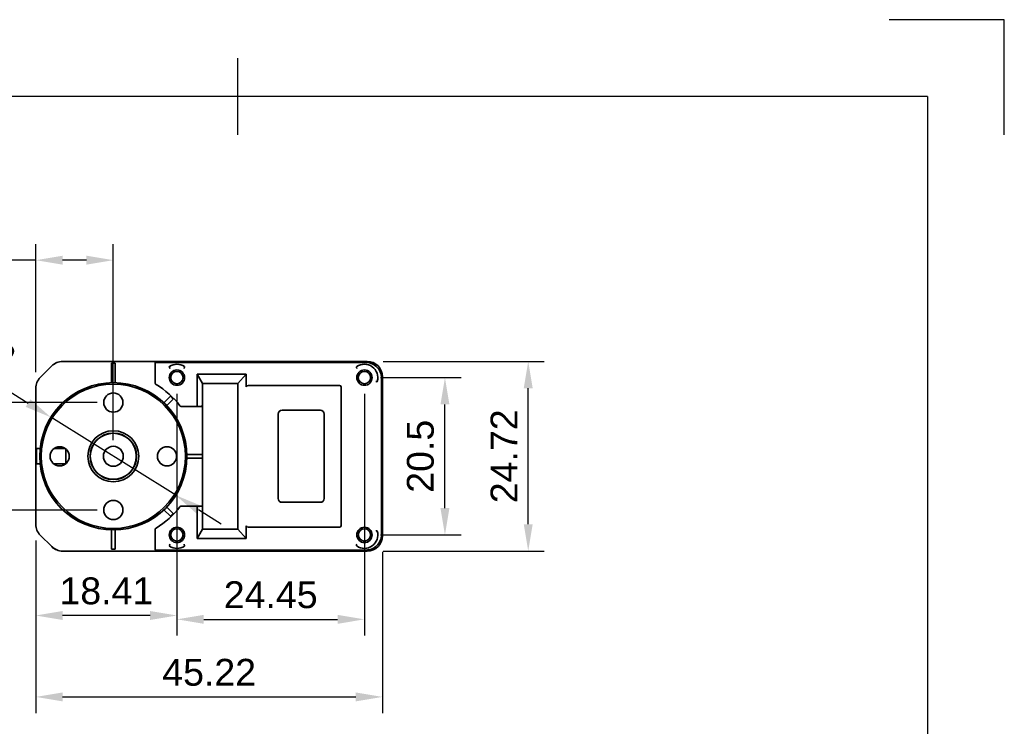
# Model space of a CAD drawing. Header units: millimetres. Extents: x 0 to 210, y 0 to 297.
# Tile 4 of 4: x 82 to 210, y 205 to 297. Entities that reach past the tile are written whole.
import ezdxf

# ---------------------------------------------------------------- set-up
doc = ezdxf.new("R2010")
doc.units = ezdxf.units.MM
doc.header["$LTSCALE"] = 0.75
for name, color, linetype, lineweight in [('Border', 7, 'Continuous', 25), ('Dimensions', 7, 'Continuous', 18), ('可见', 7, 'Continuous', 35)]:
    doc.layers.add(name, color=color, linetype=linetype, lineweight=lineweight)
doc.styles.get("Standard").update_dxf_attribs({"font": 'arial.ttf'})
doc.dimstyles.new('ISO-25', dxfattribs={"dimtxt": 3.5, "dimasz": 3.5, "dimexe": 2.1, "dimexo": 2.1, "dimgap": 1.4, "dimtad": 1, "dimzin": 12, "dimdsep": 46, "dimtxsty": 'Standard', "dimcen": 0, "dimclrd": 256, "dimclre": 256, "dimclrt": 256, "dimazin": 3, "dimtp": 0.1, "dimtm": 0.1, "dimtfac": 0.714286, "dimtmove": 0, "dimatfit": 3, "dimfxl": 1, "dimtzin": 12, "dimarcsym": 0})

# ---------------------------------------------------------------- blocks, each defined once
blk = doc.blocks.new('ISO_A4(P)_SHEET')
at = {"layer": 'Border'}
for p, q in [((110, 292), (110, 282)), ((200, 287), (20, 287)), ((200, 287), (200, 10))]:
    blk.add_line(p, q, dxfattribs=at)
at = {"layer": 'Defpoints'}
for p, q in [((210, 297), (195, 297)), ((210, 282), (210, 297))]:
    blk.add_line(p, q, dxfattribs=at)
blk = doc.blocks.new('*D26')
at = {"layer": 'Defpoints', "color": 0, "transparency": 16777216}
for p in [(102.095775, 250.353035), (126.545775, 250.353035), (126.545775, 218.853035)]:
    blk.add_point(p, dxfattribs=at)
at = {"layer": 'Dimensions', "lineweight": -2, "transparency": 16777216}
for p, q in [((102.095775, 248.253035), (102.095775, 216.753035)), ((126.545775, 248.253035), (126.545775, 216.753035)), ((105.595775, 218.853035), (123.045775, 218.853035))]:
    blk.add_line(p, q, dxfattribs=at)
at = {"layer": 'Dimensions', "transparency": 16777216}
for points in [[(105.595775, 219.436368), (105.595775, 218.269701), (102.095775, 218.853035)], [(123.045775, 219.436368), (123.045775, 218.269701), (126.545775, 218.853035)]]:
    blk.add_solid(points, dxfattribs=at)
at = {"layer": 'Dimensions', "transparency": 16777216, "insert": (114.320775, 222.04004), "char_height": 3.5, "attachment_point": 5}
blk.add_mtext('24.45', dxfattribs=at)
blk = doc.blocks.new('*D27')
at = {"layer": 'Defpoints', "color": 0, "transparency": 16777216}
for p in [(83.684071, 231.235161), (102.095775, 229.853035), (83.684071, 219.353035)]:
    blk.add_point(p, dxfattribs=at)
at = {"layer": 'Dimensions', "lineweight": -2, "transparency": 16777216}
for p, q in [((83.684071, 229.135161), (83.684071, 217.253035)), ((102.095775, 227.753035), (102.095775, 217.253035)), ((98.595775, 219.353035), (87.184071, 219.353035))]:
    blk.add_line(p, q, dxfattribs=at)
at = {"layer": 'Dimensions', "transparency": 16777216}
for points in [[(87.184071, 219.936368), (87.184071, 218.769701), (83.684071, 219.353035)], [(98.595775, 219.936368), (98.595775, 218.769701), (102.095775, 219.353035)]]:
    blk.add_solid(points, dxfattribs=at)
at = {"layer": 'Dimensions', "transparency": 16777216, "insert": (92.889923, 222.54004), "char_height": 3.5, "attachment_point": 5}
blk.add_mtext('18.41', dxfattribs=at)
blk = doc.blocks.new('*D28')
at = {"layer": 'Defpoints', "color": 0, "transparency": 16777216}
for p in [(83.684071, 265.660314), (83.684071, 248.970908), (93.795775, 240.103035)]:
    blk.add_point(p, dxfattribs=at)
at = {"layer": 'Dimensions', "lineweight": -2, "transparency": 16777216}
for p, q in [((83.684071, 251.070908), (83.684071, 267.760314)), ((93.795775, 242.203035), (93.795775, 267.760314)), ((83.684071, 265.660314), (66.578478, 265.660314)), ((90.295775, 265.660314), (87.184071, 265.660314))]:
    blk.add_line(p, q, dxfattribs=at)
at = {"layer": 'Dimensions', "transparency": 16777216}
for points in [[(87.184071, 266.243647), (87.184071, 265.07698), (83.684071, 265.660314)], [(90.295775, 266.243647), (90.295775, 265.07698), (93.795775, 265.660314)]]:
    blk.add_solid(points, dxfattribs=at)
at = {"layer": 'Dimensions', "transparency": 16777216, "insert": (73.381275, 268.847319), "char_height": 3.5, "attachment_point": 5}
blk.add_mtext('10.11', dxfattribs=at)
blk = doc.blocks.new('*D29')
at = {"layer": 'Defpoints', "color": 0, "transparency": 16777216}
for p in [(126.545775, 250.353035), (137.045775, 250.353035), (126.545775, 229.853035)]:
    blk.add_point(p, dxfattribs=at)
at = {"layer": 'Dimensions', "lineweight": -2, "transparency": 16777216}
for p, q in [((128.645775, 250.353035), (139.145775, 250.353035)), ((137.045775, 233.353035), (137.045775, 246.853035)), ((128.645775, 229.853035), (139.145775, 229.853035))]:
    blk.add_line(p, q, dxfattribs=at)
at = {"layer": 'Dimensions', "transparency": 16777216}
for points in [[(136.462442, 246.853035), (137.629108, 246.853035), (137.045775, 250.353035)], [(136.462442, 233.353035), (137.629108, 233.353035), (137.045775, 229.853035)]]:
    blk.add_solid(points, dxfattribs=at)
at = {"layer": 'Dimensions', "transparency": 16777216, "insert": (133.85877, 240.103035), "char_height": 3.5, "attachment_point": 5, "rotation": 90}
blk.add_mtext('20.5', dxfattribs=at)
blk = doc.blocks.new('*D30')
at = {"layer": 'Defpoints', "color": 0, "transparency": 16777216}
for p in [(126.907555, 252.464739), (147.907555, 252.464739), (126.907555, 227.741331)]:
    blk.add_point(p, dxfattribs=at)
at = {"layer": 'Dimensions', "lineweight": -2, "transparency": 16777216}
for p, q in [((129.007555, 252.464739), (150.007555, 252.464739)), ((147.907555, 231.241331), (147.907555, 248.964739)), ((129.007555, 227.741331), (150.007555, 227.741331))]:
    blk.add_line(p, q, dxfattribs=at)
at = {"layer": 'Dimensions', "transparency": 16777216}
for points in [[(147.324222, 248.964739), (148.490889, 248.964739), (147.907555, 252.464739)], [(147.324222, 231.241331), (148.490889, 231.241331), (147.907555, 227.741331)]]:
    blk.add_solid(points, dxfattribs=at)
at = {"layer": 'Dimensions', "transparency": 16777216, "insert": (144.750393, 240.103035), "char_height": 3.5, "attachment_point": 5, "rotation": 90}
blk.add_mtext('24.72', dxfattribs=at)
blk = doc.blocks.new('*D31')
at = {"layer": 'Defpoints', "color": 0, "transparency": 16777216}
for p in [(83.684071, 231.235161), (128.907479, 229.741178), (128.907479, 208.741178)]:
    blk.add_point(p, dxfattribs=at)
at = {"layer": 'Dimensions', "lineweight": -2, "transparency": 16777216}
for p, q in [((83.684071, 229.135161), (83.684071, 206.641178)), ((128.907479, 227.641178), (128.907479, 206.641178)), ((87.184071, 208.741178), (125.407479, 208.741178))]:
    blk.add_line(p, q, dxfattribs=at)
at = {"layer": 'Dimensions', "transparency": 16777216}
for points in [[(87.184071, 209.324512), (87.184071, 208.157845), (83.684071, 208.741178)], [(125.407479, 209.324512), (125.407479, 208.157845), (128.907479, 208.741178)]]:
    blk.add_solid(points, dxfattribs=at)
at = {"layer": 'Dimensions', "transparency": 16777216, "insert": (106.295775, 211.928184), "char_height": 3.5, "attachment_point": 5}
blk.add_mtext('45.22', dxfattribs=at)
blk = doc.blocks.new('*D39')
at = {"layer": 'Defpoints', "color": 0, "transparency": 16777216}
for p in [(85.650283, 245.183484), (101.941267, 235.022586)]:
    blk.add_point(p, dxfattribs=at)
at = {"layer": 'Dimensions', "lineweight": -2, "transparency": 16777216}
for p, q in [((66.420496, 257.177352), (82.680573, 247.035731)), ((101.941267, 235.022586), (85.650283, 245.183484)), ((104.910978, 233.170339), (107.880688, 231.318092))]:
    blk.add_line(p, q, dxfattribs=at)
at = {"layer": 'Dimensions', "transparency": 16777216}
for points in [[(82.989281, 247.530683), (82.371865, 246.540779), (85.650283, 245.183484)], [(105.219685, 233.66529), (104.60227, 232.675387), (101.941267, 235.022586)]]:
    blk.add_solid(points, dxfattribs=at)
at = {"layer": 'Dimensions', "transparency": 16777216, "insert": (74.804087, 255.819858), "char_height": 3.5, "attachment_point": 5, "rotation": 328.04770387}
blk.add_mtext('∅19.2', dxfattribs=at)
blk = doc.blocks.new('*D40')
at = {"layer": 'Defpoints', "color": 0, "transparency": 16777216}
for p in [(93.795775, 247.103033), (72.795775, 233.103037), (93.795775, 233.103037)]:
    blk.add_point(p, dxfattribs=at)
at = {"layer": 'Dimensions', "lineweight": -2, "transparency": 16777216}
for p, q in [((91.695775, 247.103033), (70.695775, 247.103033)), ((72.795775, 243.603033), (72.795775, 236.603037)), ((91.695775, 233.103037), (70.695775, 233.103037))]:
    blk.add_line(p, q, dxfattribs=at)
at = {"layer": 'Dimensions', "transparency": 16777216}
for points in [[(72.212442, 243.603033), (73.379108, 243.603033), (72.795775, 247.103033)], [(72.212442, 236.603037), (73.379108, 236.603037), (72.795775, 233.103037)]]:
    blk.add_solid(points, dxfattribs=at)
at = {"layer": 'Dimensions', "transparency": 16777216, "insert": (69.638613, 240.103035), "char_height": 3.5, "attachment_point": 5, "rotation": 90}
blk.add_mtext('14', dxfattribs=at)

msp = doc.modelspace()

# ---------------------------------------------------------------- linework, layer by layer
at = {"layer": '可见', "extrusion": (0, 1, 0)}
for p, q in [((84.27, 250.385, 4.7), (85.764, 251.879, 4.7)), ((85.764, 251.877, 4.8), (84.272, 250.384, 4.8)), ((87.178, 252.465, 4.7), (126.908, 252.465, 4.7)), ((126.906, 252.463, 4.8), (87.179, 252.463, 4.8)), ((94.046, 252.223, 14.753), (93.546, 252.223, 14.753)), ((93.546, 249.7, 14.8), (93.546, 252.077, 14.8)), ((94.046, 249.7, 14.8), (94.046, 252.077, 14.8)), ((99.257, 249.661, 14.8), (99.257, 252.077, 14.8)), ((99.488, 252.323, 14.8), (126.766, 252.323, 14.8)), ((104.746, 246.803, 16.3), (104.746, 250.803, 16.3)), ((111.121, 250.803, 16.3), (104.746, 250.803, 16.3)), ((105.446, 249.603, 15.44), (104.746, 250.803, 16.3)), ((110.046, 249.603, 15.44), (111.121, 250.803, 16.3)), ((111.121, 250.803, 16.3), (111.121, 249.17, 16.3)), ((128.906, 229.743, 4.8), (128.906, 250.463, 4.8)), ((128.907, 250.465, 4.7), (128.907, 229.741, 4.7)), ((105.446, 246.803, 15.44), (105.446, 249.603, 15.44)), ((105.446, 249.603, 15.44), (110.046, 249.603, 15.44)), ((110.046, 249.603, 15.44), (110.046, 230.603, 15.44)), ((123.302, 249.345, 16.3), (111.398, 249.345, 16.3)), ((123.499, 231.058, 16.3), (123.499, 249.148, 16.3)), ((128.766, 229.882, 14.8), (128.766, 250.324, 14.8)), ((83.684, 231.235, 4.7), (83.684, 248.971, 4.7)), ((83.686, 248.97, 4.8), (83.686, 231.236, 4.8)), ((101.256, 247.917, 14.8), (100.405, 247.066, 14.8)), ((101.61, 247.563, 14.8), (101.256, 247.917, 14.8)), ((100.758, 246.712, 14.8), (101.61, 247.563, 14.8)), ((104.651, 246.603, 16.1), (103.124, 246.603, 16.1)), ((104.651, 246.603, 16.1), (105.246, 246.603, 15.369)), ((105.446, 240.353, 14.8), (105.446, 246.803, 14.8)), ((115.296, 234.603, 18.2), (115.296, 245.603, 18.2)), ((115.796, 246.103, 18.2), (120.796, 246.103, 18.2)), ((121.296, 245.603, 18.2), (121.296, 234.603, 18.2)), ((83.791, 241.103, 12.3), (83.822, 241.103, 14.553)), ((83.791, 241.103, 12.3), (83.791, 239.103, 12.3)), ((84.248, 241.103, 14.8), (84.072, 241.103, 14.8)), ((87.546, 241.103, 14.8), (86.046, 241.103, 14.8)), ((87.596, 241.064, 14), (87.596, 239.143, 14)), ((105.446, 240.353, 14.8), (103.393, 240.353, 14.8)), ((105.446, 240.353, 14.7), (105.446, 239.853, 14.7)), ((83.822, 239.103, 14.553), (83.791, 239.103, 12.3)), ((84.072, 239.103, 14.8), (84.248, 239.103, 14.8)), ((86.046, 239.103, 14.8), (87.546, 239.103, 14.8)), ((103.393, 239.853, 14.8), (105.446, 239.853, 14.8)), ((105.446, 233.403, 14.8), (105.446, 239.853, 14.8)), ((120.796, 234.103, 18.2), (115.796, 234.103, 18.2)), ((100.405, 233.14, 14.8), (101.256, 232.289, 14.8)), ((101.61, 232.643, 14.8), (100.758, 233.494, 14.8)), ((101.256, 232.289, 14.8), (101.61, 232.643, 14.8)), ((103.124, 233.603, 16.1), (104.651, 233.603, 16.1)), ((105.246, 233.603, 15.369), (104.651, 233.603, 16.1)), ((104.746, 229.403, 16.3), (104.746, 233.403, 16.3)), ((105.446, 230.603, 15.44), (105.446, 233.403, 15.44)), ((93.546, 230.506, 14.8), (93.546, 228.129, 14.8)), ((94.046, 230.506, 14.8), (94.046, 228.129, 14.8)), ((99.257, 228.129, 14.8), (99.257, 230.545, 14.8)), ((104.746, 229.403, 16.3), (105.446, 230.603, 15.44)), ((105.446, 230.603, 15.44), (110.046, 230.603, 15.44)), ((111.121, 229.403, 16.3), (110.046, 230.603, 15.44)), ((111.121, 231.036, 16.3), (111.121, 229.403, 16.3)), ((111.398, 230.861, 16.3), (123.302, 230.861, 16.3)), ((85.764, 228.327, 4.7), (84.27, 229.821, 4.7)), ((84.272, 229.822, 4.8), (85.764, 228.329, 4.8)), ((104.746, 229.403, 16.3), (111.121, 229.403, 16.3)), ((126.908, 227.741, 4.7), (87.178, 227.741, 4.7)), ((87.179, 227.743, 4.8), (126.906, 227.743, 4.8)), ((93.546, 227.983, 14.753), (94.046, 227.983, 14.753)), ((99.488, 227.883, 14.8), (126.766, 227.883, 14.8))]:
    msp.add_line(p, q, dxfattribs=at)
at = {"layer": '可见'}
for centre, radius in [((102.096, 250.353, 16.3), 1), ((102.096, 250.353, 16.1), 0.8), ((126.546, 250.353, 16.3), 1), ((126.546, 250.353, 16.1), 0.8), ((93.796, 247.103, 18.35), 1.25), ((93.796, 240.103, 18.35), 3.325), ((93.796, 240.103, 18.05), 3.025), ((86.796, 240.103, 18.35), 1.25), ((93.796, 240.103, 18.9), 1.3), ((100.796, 240.103, 18.35), 1.25), ((93.796, 233.103, 18.35), 1.25), ((102.096, 229.853, 16.3), 1), ((102.096, 229.853, 16.1), 0.8), ((126.546, 229.853, 16.3), 1), ((126.546, 229.853, 16.1), 0.8)]:
    msp.add_circle(centre, radius, dxfattribs=at)
at = {"layer": '可见', "extrusion": (-7e-15, 0, -1)}
for centre, radius in [((-93.796, 240.103, -18.15), 9.6), ((-93.796, 240.103, -18.35), 9.4)]:
    msp.add_circle(centre, radius, dxfattribs=at)
at = {"layer": '可见', "extrusion": (1e-16, 0, -1)}
msp.add_circle((-93.796, 240.103, -18.65), 3, dxfattribs=at)
at = {"layer": '可见', "extrusion": (1.77e-14, -8.77e-14, -1)}
msp.add_arc((-87.178, 250.465, -4.7), 2, 44.99993, 90.00007, dxfattribs=at)
at = {"layer": '可见'}
for centre, radius, start, end in [((87.179, 250.463, 4.8), 2, 89.99981, 135.00019), ((85.686, 248.97, 4.8), 2, 134.99981, 180.00019), ((115.796, 245.603, 18.2), 0.5, 90, 180), ((120.796, 245.603, 18.2), 0.5, 0, 90), ((115.796, 234.603, 18.2), 0.5, 180, 270), ((120.796, 234.603, 18.2), 0.5, 270, 0), ((85.686, 231.236, 4.8), 2, 179.99981, 225.00019), ((87.179, 229.743, 4.8), 2, 224.99979, 270.00019)]:
    msp.add_arc(centre, radius, start, end, dxfattribs=at)
at = {"layer": '可见', "extrusion": (-1, 0, -1e-16)}
for centre, start, end in [((-252.077, 14.55, -93.546), 90, 125.69121), ((-228.129, 14.55, -93.546), 54.30879, 90)]:
    msp.add_arc(centre, 0.25, start, end, dxfattribs=at)
at = {"layer": '可见', "extrusion": (1, 0, 1e-16)}
for centre, start, end in [((252.077, 14.55, 94.046), 54.30879, 90), ((228.129, 14.55, 94.046), 90, 125.69121)]:
    msp.add_arc(centre, 0.25, start, end, dxfattribs=at)
at = {"layer": '可见', "extrusion": (1e-16, 0, -1)}
for centre, radius, start, end in [((-102.096, 250.353, -16.05), 1.75, 56.12339, 123.87661), ((-126.546, 250.353, -16.1), 1.75, 54.92607, 195.9986), ((-93.796, 240.103, -14.8), 10.891, 120.82721, 142.80974), ((-93.796, 240.103, -14.8), 10.891, 217.19026, 239.17279), ((-126.546, 229.853, -16.1), 1.75, 164.0014, 305.07393), ((-102.096, 229.853, -16.05), 1.75, 236.12339, 303.87661)]:
    msp.add_arc(centre, radius, start, end, dxfattribs=at)
at = {"layer": '可见', "extrusion": (-1.99e-14, 2.72e-14, -1)}
msp.add_arc((-85.684, 248.971, -4.7), 2, 359.99993, 45.00007, dxfattribs=at)
at = {"layer": '可见', "extrusion": (1.44096e-07, -1, -4.78357e-08)}
msp.add_arc((-154.769, 101.298, -246.603), 271.557, 341.42612, 341.707, dxfattribs=at)
at = {"layer": '可见', "extrusion": (0, 1, 0)}
msp.add_arc((-84.072, 14.55, 241.103), 0.25, 0.8, 90, dxfattribs=at)
at = {"layer": '可见', "extrusion": (0, -1, 0)}
msp.add_arc((84.072, 14.55, -239.103), 0.25, 90, 179.2, dxfattribs=at)
at = {"layer": '可见', "extrusion": (1.25143e-07, 1, -4.15701e-08)}
msp.add_arc((154.779, 101.301, 233.603), 271.567, 198.29301, 198.57387, dxfattribs=at)
at = {"layer": '可见', "extrusion": (-2e-14, -2.7e-14, -1)}
msp.add_arc((-85.684, 231.235, -4.7), 2, 314.99993, 0.00007, dxfattribs=at)
at = {"layer": '可见', "extrusion": (1.75e-14, 8.77e-14, -1)}
msp.add_arc((-87.178, 229.741, -4.7), 2, 269.99993, 315.00007, dxfattribs=at)
at = {"layer": '可见', "extrusion": (0, -0.999903, -0.013962)}
msp.add_ellipse((99.256, 252.333, 14.124), major_axis=(0.267, -0.009, 0.67), ratio=0.3466618, start_param=0.1370172, end_param=1.019379, dxfattribs=at)
at = {"layer": '可见', "extrusion": (-0.928449, 2.33035e-06, 0.371459)}
msp.add_ellipse((99.141, 252.076, 14.51), major_axis=(0.116, 0.005, 0.29), ratio=0.862072, start_param=-0.0125871, end_param=0.0417798, dxfattribs=at)
at = {"layer": '可见', "extrusion": (-1.06493e-05, 0.92395, 0.382514)}
msp.add_ellipse((125.816, 251.777, 16.119), major_axis=(-0.291, -0.029, 0.07), ratio=0.6057455, start_param=-0.5182409, end_param=-0.2603136, dxfattribs=at)
at = {"layer": '可见'}
for centre, major_axis, ratio, start_param, end_param in [((126.906, 250.463, 4.8), (1.414, 1.414), 0.9998051, 5.4978846, 7.068486), ((111.441, 249.142, 16.3), (-0.319, 0.045), 0.6209394, -1.3474132, 0.0873677), ((123.296, 249.142, 16.3), (0.146, 0.146), 0.9702875, 5.5128663, 7.0535043), ((111.441, 231.064, 16.3), (0.319, 0.045), 0.6209394, 3.0542249, 4.4890058), ((123.296, 231.064, 16.3), (-0.146, 0.146), 0.9702875, 2.3712736, 3.9119117), ((126.906, 229.743, 4.8), (-1.414, 1.414), 0.9998051, 2.356292, 3.9268933)]:
    msp.add_ellipse(centre, major_axis=major_axis, ratio=ratio, start_param=start_param, end_param=end_param, dxfattribs=at)
at = {"layer": '可见', "extrusion": (1e-16, 0, -1)}
for centre, major_axis, start_param, end_param in [((126.907, 250.465, 4.7), (1.414, 1.414), -0.7853601, 0.7853601), ((126.907, 229.741, 4.7), (-1.414, 1.414), 2.3562326, 3.9269527)]:
    msp.add_ellipse(centre, major_axis=major_axis, ratio=0.9999239, start_param=start_param, end_param=end_param, dxfattribs=at)
at = {"layer": '可见', "extrusion": (-1.14254e-11, 1, 4.36382e-11)}
msp.add_ellipse((103.123, 246.603, 16.05), major_axis=(0.0614, 0, 0.0005), ratio=0.8107932, start_param=3.4105302, end_param=4.7230264, dxfattribs=at)
at = {"layer": '可见', "extrusion": (-0.903126, 0, 0.429377)}
for centre, start_param, end_param in [((104.651, 246.803, 16.1), 4.712389, 6.2831853), ((104.651, 233.403, 16.1), 0, 1.5707963)]:
    msp.add_ellipse(centre, major_axis=(0.095, 0, 0.2), ratio=0.9031255, start_param=start_param, end_param=end_param, dxfattribs=at)
at = {"layer": '可见', "extrusion": (-0.334991, 0, 0.942221)}
msp.add_ellipse((105.246, 246.803, 15.369), major_axis=(0.2, 0, 0.071), ratio=0.9422213, start_param=4.712389, end_param=6.2831853, dxfattribs=at)
at = {"layer": '可见', "extrusion": (-1.18893e-11, -1, 4.46832e-11)}
msp.add_ellipse((103.124, 233.603, 16.05), major_axis=(0.0615, 0, 0.0004), ratio=0.8109786, start_param=1.5625879, end_param=2.8741065, dxfattribs=at)
at = {"layer": '可见', "extrusion": (0.334991, 0, -0.942221)}
msp.add_ellipse((105.246, 233.403, 15.369), major_axis=(0.2, 0, 0.071), ratio=0.9422213, start_param=4.712389, end_param=6.2831853, dxfattribs=at)
at = {"layer": '可见', "extrusion": (0, 0.999903, -0.013962)}
msp.add_ellipse((99.256, 227.873, 14.124), major_axis=(0.267, 0.009, 0.67), ratio=0.3466618, start_param=-1.019379, end_param=-0.1370172, dxfattribs=at)
at = {"layer": '可见', "extrusion": (-0.928449, -2.32973e-06, 0.371459)}
msp.add_ellipse((99.141, 228.13, 14.51), major_axis=(0.116, -0.005, 0.29), ratio=0.8620726, start_param=-0.0417798, end_param=0.0125871, dxfattribs=at)
at = {"layer": '可见', "extrusion": (-0.000130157, -0.923966, 0.382475)}
msp.add_ellipse((125.822, 228.429, 16.119), major_axis=(-0.297, 0.029, 0.071), ratio=0.599817, start_param=0.2546564, end_param=0.5099325, dxfattribs=at)
at = {"layer": '可见'}
for points, knots in [([(99.198, 252.327, 14.553), (99.202, 252.327, 14.56), (99.207, 252.326, 14.567), (99.226, 252.323, 14.598), (99.24, 252.317, 14.623), (99.257, 252.299, 14.667), (99.263, 252.286, 14.689), (99.267, 252.253, 14.729), (99.266, 252.233, 14.747), (99.262, 252.194, 14.772), (99.26, 252.171, 14.783), (99.257, 252.129, 14.795), (99.257, 252.11, 14.798), (99.257, 252.091, 14.8)], [0.210967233, 0.210967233, 0.210967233, 0.210967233, 0.213266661, 0.213266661, 0.221189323, 0.221189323, 0.22851054, 0.22851054, 0.235831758, 0.235831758, 0.242655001, 0.242655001, 0.248056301, 0.248056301, 0.248056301, 0.248056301]), ([(101.173, 251.535, 16.3), (101.172, 251.536, 16.3), (101.172, 251.537, 16.3), (101.166, 251.555, 16.3), (101.16, 251.573, 16.298), (101.148, 251.608, 16.29), (101.142, 251.625, 16.284), (101.127, 251.67, 16.263), (101.119, 251.697, 16.244), (101.105, 251.739, 16.198), (101.1, 251.755, 16.173), (101.096, 251.766, 16.146)], [-0.000241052, -0.000241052, -0.000241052, -0.000241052, 0, 0, 0.005641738, 0.005641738, 0.011249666, 0.011249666, 0.021296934, 0.021296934, 0.030336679, 0.030336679, 0.030336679, 0.030336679]), ([(103.019, 251.535, 16.3), (103.019, 251.536, 16.3), (103.019, 251.537, 16.3), (103.026, 251.555, 16.3), (103.032, 251.573, 16.298), (103.044, 251.608, 16.29), (103.049, 251.625, 16.284), (103.064, 251.67, 16.263), (103.073, 251.697, 16.244), (103.086, 251.739, 16.198), (103.092, 251.755, 16.173), (103.095, 251.766, 16.146)], [-0.080697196, -0.080697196, -0.080697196, -0.080697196, -0.080456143, -0.080456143, -0.074814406, -0.074814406, -0.069206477, -0.069206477, -0.059159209, -0.059159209, -0.050119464, -0.050119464, -0.050119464, -0.050119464]), ([(125.523, 251.766, 16.146), (125.519, 251.757, 16.167), (125.517, 251.745, 16.188), (125.517, 251.73, 16.207), (125.516, 251.715, 16.226), (125.517, 251.697, 16.242), (125.52, 251.677, 16.256), (125.522, 251.657, 16.27), (125.525, 251.634, 16.281), (125.529, 251.611, 16.288), (125.533, 251.587, 16.296), (125.538, 251.561, 16.3), (125.543, 251.535, 16.3)], [0, 0, 0, 0, 0.25, 0.25, 0.25, 0.5, 0.5, 0.5, 0.75, 0.75, 0.75, 1, 1, 1, 1]), ([(128.766, 250.324, 14.8), (128.766, 250.588, 14.803), (128.714, 250.85, 14.802), (128.511, 251.335, 14.804), (128.365, 251.554, 14.804), (127.996, 251.922, 14.804), (127.778, 252.068, 14.804), (127.293, 252.271, 14.802), (127.031, 252.323, 14.803), (126.766, 252.323, 14.8)], [-0.3147312, -0.3147312, -0.3147312, -0.3147312, -0.23531965, -0.23531965, -0.15736485, -0.15736485, -0.07942791, -0.07942791, -0.000001, -0.000001, -0.000001, -0.000001]), ([(99.257, 249.661, 14.8), (99.257, 249.641, 14.8), (99.26, 249.621, 14.8), (99.27, 249.582, 14.8), (99.278, 249.563, 14.8), (99.299, 249.526, 14.8), (99.312, 249.509, 14.8), (99.342, 249.479, 14.8), (99.359, 249.466, 14.8), (99.377, 249.455, 14.8)], [-0.024919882, -0.024919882, -0.024919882, -0.024919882, -0.01894864, -0.01894864, -0.012779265, -0.012779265, -0.006340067, -0.006340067, -0.000001, -0.000001, -0.000001, -0.000001]), ([(128.012, 249.849, 16.3), (128.038, 249.845, 16.3), (128.064, 249.84, 16.295), (128.088, 249.836, 16.285), (128.112, 249.832, 16.275), (128.135, 249.829, 16.26), (128.153, 249.826, 16.241), (128.172, 249.823, 16.223), (128.186, 249.821, 16.201), (128.196, 249.819, 16.177)], [0, 0, 0, 0, 0.3333333, 0.3333333, 0.3333333, 0.6666667, 0.6666667, 0.6666667, 1, 1, 1, 1]), ([(102.643, 233.603, 14.8), (102.627, 233.603, 14.8), (102.61, 233.601, 14.8), (102.577, 233.594, 14.8), (102.561, 233.588, 14.8), (102.531, 233.573, 14.8), (102.517, 233.564, 14.8), (102.492, 233.544, 14.8), (102.481, 233.532, 14.8), (102.472, 233.52, 14.8)], [-0.019744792, -0.019744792, -0.019744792, -0.019744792, -0.014761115, -0.014761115, -0.009664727, -0.009664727, -0.004734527, -0.004734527, -0.000001, -0.000001, -0.000001, -0.000001]), ([(99.377, 230.751, 14.8), (99.359, 230.74, 14.8), (99.342, 230.727, 14.8), (99.312, 230.697, 14.8), (99.299, 230.68, 14.8), (99.278, 230.643, 14.8), (99.27, 230.624, 14.8), (99.26, 230.585, 14.8), (99.257, 230.565, 14.8), (99.257, 230.545, 14.8)], [-0.024903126, -0.024903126, -0.024903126, -0.024903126, -0.018567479, -0.018567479, -0.012131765, -0.012131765, -0.005967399, -0.005967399, -0.000001, -0.000001, -0.000001, -0.000001]), ([(126.766, 227.883, 14.8), (127.031, 227.883, 14.803), (127.293, 227.935, 14.802), (127.778, 228.138, 14.804), (127.996, 228.284, 14.804), (128.364, 228.652, 14.804), (128.511, 228.871, 14.804), (128.714, 229.356, 14.802), (128.766, 229.618, 14.803), (128.766, 229.882, 14.8)], [-0.31462106, -0.31462106, -0.31462106, -0.31462106, -0.2352392, -0.2352392, -0.15732555, -0.15732555, -0.0793958, -0.0793958, -0.000001, -0.000001, -0.000001, -0.000001]), ([(128.012, 230.357, 16.3), (128.038, 230.361, 16.3), (128.064, 230.366, 16.295), (128.088, 230.37, 16.285), (128.112, 230.374, 16.275), (128.135, 230.377, 16.26), (128.153, 230.38, 16.241), (128.172, 230.383, 16.223), (128.186, 230.385, 16.201), (128.196, 230.387, 16.177)], [0, 0, 0, 0, 0.3333333, 0.3333333, 0.3333333, 0.6666667, 0.6666667, 0.6666667, 1, 1, 1, 1]), ([(101.173, 228.671, 16.3), (101.172, 228.67, 16.3), (101.172, 228.669, 16.3), (101.166, 228.651, 16.3), (101.16, 228.633, 16.298), (101.148, 228.598, 16.29), (101.142, 228.581, 16.284), (101.127, 228.536, 16.263), (101.119, 228.509, 16.244), (101.105, 228.467, 16.198), (101.1, 228.451, 16.173), (101.096, 228.44, 16.146)], [-0.080697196, -0.080697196, -0.080697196, -0.080697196, -0.080456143, -0.080456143, -0.074814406, -0.074814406, -0.069206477, -0.069206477, -0.059159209, -0.059159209, -0.050119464, -0.050119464, -0.050119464, -0.050119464]), ([(103.019, 228.671, 16.3), (103.019, 228.67, 16.3), (103.019, 228.669, 16.3), (103.026, 228.651, 16.3), (103.032, 228.633, 16.298), (103.044, 228.598, 16.29), (103.049, 228.581, 16.284), (103.064, 228.536, 16.263), (103.073, 228.509, 16.244), (103.086, 228.467, 16.198), (103.092, 228.451, 16.173), (103.095, 228.44, 16.146)], [-0.000241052, -0.000241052, -0.000241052, -0.000241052, 0, 0, 0.005641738, 0.005641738, 0.011249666, 0.011249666, 0.021296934, 0.021296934, 0.030336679, 0.030336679, 0.030336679, 0.030336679]), ([(125.523, 228.44, 16.146), (125.519, 228.449, 16.167), (125.517, 228.461, 16.188), (125.517, 228.476, 16.206), (125.516, 228.491, 16.225), (125.517, 228.509, 16.242), (125.519, 228.529, 16.256), (125.522, 228.549, 16.27), (125.525, 228.571, 16.281), (125.529, 228.595, 16.288), (125.533, 228.619, 16.296), (125.538, 228.645, 16.3), (125.543, 228.671, 16.3)], [0, 0, 0, 0, 0.25, 0.25, 0.25, 0.5, 0.5, 0.5, 0.75, 0.75, 0.75, 1, 1, 1, 1]), ([(99.257, 228.115, 14.8), (99.257, 228.095, 14.798), (99.257, 228.074, 14.795), (99.26, 228.03, 14.781), (99.263, 228.007, 14.769), (99.266, 227.968, 14.742), (99.267, 227.949, 14.725), (99.263, 227.919, 14.687), (99.257, 227.907, 14.666), (99.239, 227.888, 14.621), (99.225, 227.882, 14.596), (99.205, 227.88, 14.565), (99.202, 227.879, 14.559), (99.198, 227.879, 14.553)], [0.041604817, 0.041604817, 0.041604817, 0.041604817, 0.047389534, 0.047389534, 0.054597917, 0.054597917, 0.061530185, 0.061530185, 0.068462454, 0.068462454, 0.076849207, 0.076849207, 0.078713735, 0.078713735, 0.078713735, 0.078713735])]:
    msp.add_open_spline(points, degree=3, knots=knots, dxfattribs=at)
at = {"layer": '可见', "extrusion": (-1.11447e-11, -0.923948, -0.382517)}
msp.add_open_spline([(101.12, 251.806, 16.05), (101.115, 251.802, 16.059), (101.11, 251.798, 16.068), (101.101, 251.79, 16.089), (101.097, 251.783, 16.105), (101.095, 251.774, 16.127), (101.095, 251.77, 16.136), (101.096, 251.766, 16.146)], degree=3, knots=[0.098713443, 0.098713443, 0.098713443, 0.098713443, 0.101801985, 0.101801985, 0.106084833, 0.106084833, 0.108881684, 0.108881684, 0.108881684, 0.108881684], dxfattribs=at)
at = {"layer": '可见', "extrusion": (3.8563e-12, 0.923948, 0.382517)}
msp.add_open_spline([(103.095, 251.766, 16.146), (103.096, 251.77, 16.136), (103.096, 251.774, 16.127), (103.094, 251.783, 16.105), (103.09, 251.79, 16.089), (103.082, 251.798, 16.068), (103.077, 251.802, 16.059), (103.071, 251.806, 16.05)], degree=3, knots=[0.310661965, 0.310661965, 0.310661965, 0.310661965, 0.313458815, 0.313458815, 0.317741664, 0.317741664, 0.320830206, 0.320830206, 0.320830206, 0.320830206], dxfattribs=at)
at = {"layer": '可见', "extrusion": (0.923948, 6.68382e-11, 0.382517)}
msp.add_open_spline([(128.196, 249.819, 16.177), (128.2, 249.818, 16.167), (128.205, 249.821, 16.156), (128.214, 249.833, 16.133), (128.22, 249.846, 16.119), (128.226, 249.862, 16.106), (128.227, 249.866, 16.103), (128.228, 249.871, 16.1)], degree=3, knots=[0.1658175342, 0.1658175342, 0.1658175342, 0.1658175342, 0.1689504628, 0.1689504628, 0.1739296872, 0.1739296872, 0.1754650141, 0.1754650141, 0.1754650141, 0.1754650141], dxfattribs=at)
at = {"layer": '可见', "extrusion": (1.7782e-10, 3.66007e-10, -1)}
msp.add_open_spline([(102.472, 246.686, 14.8), (102.481, 246.674, 14.8), (102.492, 246.662, 14.8), (102.517, 246.642, 14.8), (102.531, 246.633, 14.8), (102.561, 246.618, 14.8), (102.577, 246.612, 14.8), (102.61, 246.605, 14.8), (102.627, 246.603, 14.8), (102.643, 246.603, 14.8)], degree=3, knots=[-0.019755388, -0.019755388, -0.019755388, -0.019755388, -0.015022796, -0.015022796, -0.010093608, -0.010093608, -0.004990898, -0.004990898, -0.000001, -0.000001, -0.000001, -0.000001], dxfattribs=at)
at = {"layer": '可见', "extrusion": (-0.923948, 6.68382e-11, -0.382517)}
msp.add_open_spline([(128.228, 230.335, 16.1), (128.227, 230.34, 16.103), (128.226, 230.344, 16.106), (128.22, 230.36, 16.119), (128.214, 230.373, 16.133), (128.205, 230.385, 16.156), (128.2, 230.388, 16.167), (128.196, 230.387, 16.177)], degree=3, knots=[-0.1754650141, -0.1754650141, -0.1754650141, -0.1754650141, -0.1739296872, -0.1739296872, -0.1689504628, -0.1689504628, -0.1658175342, -0.1658175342, -0.1658175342, -0.1658175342], dxfattribs=at)
at = {"layer": '可见', "extrusion": (-1.78225e-11, -0.923948, 0.382517)}
msp.add_open_spline([(101.096, 228.44, 16.146), (101.095, 228.436, 16.136), (101.095, 228.432, 16.127), (101.097, 228.423, 16.105), (101.101, 228.416, 16.089), (101.11, 228.408, 16.068), (101.115, 228.404, 16.059), (101.12, 228.4, 16.05)], degree=3, knots=[0.310661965, 0.310661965, 0.310661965, 0.310661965, 0.313458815, 0.313458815, 0.317741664, 0.317741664, 0.320830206, 0.320830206, 0.320830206, 0.320830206], dxfattribs=at)
at = {"layer": '可见', "extrusion": (-1.78225e-11, 0.923948, -0.382517)}
msp.add_open_spline([(103.071, 228.4, 16.05), (103.077, 228.404, 16.059), (103.082, 228.408, 16.068), (103.09, 228.416, 16.089), (103.094, 228.423, 16.105), (103.096, 228.432, 16.127), (103.096, 228.436, 16.136), (103.095, 228.44, 16.146)], degree=3, knots=[0.098713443, 0.098713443, 0.098713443, 0.098713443, 0.101801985, 0.101801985, 0.106084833, 0.106084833, 0.108881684, 0.108881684, 0.108881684, 0.108881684], dxfattribs=at)

# ---------------------------------------------------------------- block references
at = {"layer": 'Border'}
msp.add_blockref('ISO_A4(P)_SHEET', (0, 0), dxfattribs=at)

# ---------------------------------------------------------------- dimensions: what is measured, and where the dimension line sits
at = {"layer": 'Dimensions'}
for base, p1, p2, picture, middle in [((83.684, 265.66), (93.796, 240.103), (83.684, 248.971), '*D28', (73.381, 268.847)), ((83.684, 219.353), (102.096, 229.853), (83.684, 231.235), '*D27', (92.89, 222.54))]:
    dim = msp.add_linear_dim(base=base, p1=p1, p2=p2, angle=180, dimstyle='ISO-25', override={"dimlfac": 1, "dimclrd": 256, "dimclre": 256}, dxfattribs=at)
    dim.commit()
    dim.dimension.update_dxf_attribs({"geometry": picture, "text_midpoint": middle})
dim = msp.add_diameter_dim_2p(p1=(101.941, 235.023), p2=(85.65, 245.183), dimstyle='ISO-25', override={"dimlfac": 1, "dimclrd": 256, "dimclre": 256}, dxfattribs=at)
dim.commit()
dim.dimension.update_dxf_attribs({"geometry": '*D39', "text_midpoint": (73.066, 253.033), "dimtype": 163})
for p1, p2, distance, picture, middle in [((126.908, 227.741), (126.908, 252.465), -21, '*D30', (144.75, 240.103)), ((102.096, 250.353), (126.546, 250.353), -31.5, '*D26', (114.321, 222.04)), ((126.546, 229.853), (126.546, 250.353), -10.5, '*D29', (133.859, 240.103)), ((93.796, 247.103), (93.796, 233.103), -21, '*D40', (69.639, 240.103))]:
    dim = msp.add_aligned_dim(p1=p1, p2=p2, distance=distance, dimstyle='ISO-25', override={"dimlfac": 1, "dimclrd": 256, "dimclre": 256}, dxfattribs=at)
    dim.commit()
    dim.dimension.update_dxf_attribs({"geometry": picture, "text_midpoint": middle})
dim = msp.add_linear_dim(base=(128.907, 208.741), p1=(83.684, 231.235), p2=(128.907, 229.741), dimstyle='ISO-25', override={"dimlfac": 1, "dimclrd": 256, "dimclre": 256}, dxfattribs=at)
dim.commit()
dim.dimension.update_dxf_attribs({"geometry": '*D31', "text_midpoint": (106.296, 211.928)})

doc.saveas('drawing.dxf')
